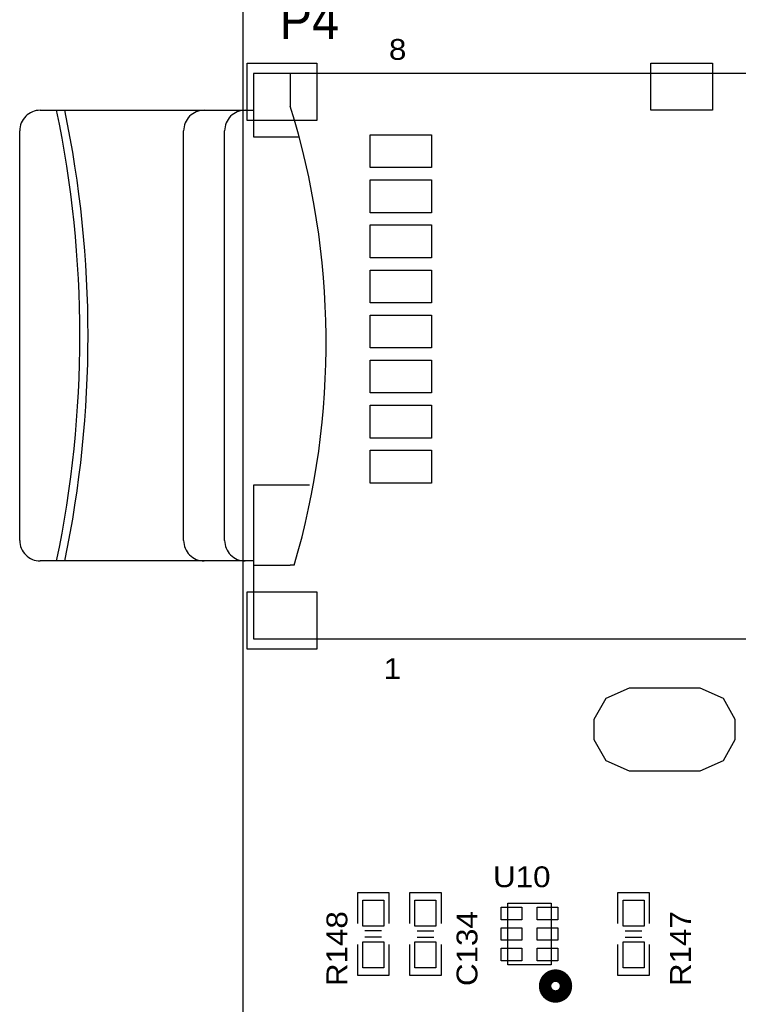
# Model space of a CAD drawing. Extents: x -14006 to 19506, y -9606 to 12409.
# Tile 8 of 22: x 3500 to 6261, y 2752 to 6537. Entities that reach past the tile are written whole.
import ezdxf

# ---------------------------------------------------------------- set-up
doc = ezdxf.new("R2010")
doc.units = 0
doc.layers.add('1', color=7, linetype='CONTINUOUS')

# ---------------------------------------------------------------- blocks, each defined once
blk = doc.blocks.new('FIGURE_SQUARE')
blk.add_lwpolyline([(-0.5, -0.5), (-0.5, 0.5), (0.5, 0.5), (0.5, -0.5)], close=True)
blk = doc.blocks.new('FIGURE_OBLONG')
blk.add_lwpolyline([(-0.5, -0.125), (-0.5, 0.125), (-0.416, 0.375), (-0.25, 0.5), (0.25, 0.5), (0.416, 0.375), (0.5, 0.125), (0.5, -0.125), (0.416, -0.375), (0.25, -0.5), (-0.25, -0.5), (-0.416, -0.375)], close=True)

msp = doc.modelspace()

# ---------------------------------------------------------------- linework, layer by layer
at = {"layer": '1'}
for points in [[(4358.6, 2122.64), (4358.6, 6722.64)], [(4613.4, 4747.84), (4397.64, 4747.84), (4397.64, 4157.28), (6838.6, 4157.28), (6838.6, 6330.52), (4397.64, 6330.52), (4397.64, 6086.4), (4573.24, 6086.4)], [(4539.4, 6330.52), (4539.4, 6204.52)], [(3578.76, 6188.8), (4400.8, 6188.8)], [(4208.68, 6188.8), (4400.8, 6188.8)], [(4366.16, 6188.8), (4400.8, 6188.8)], [(3500, 4535.24), (3500, 6110.04)], [(4129.92, 4535.24), (4129.92, 6110.04)], [(4287.4, 4535.24), (4287.4, 6110.04)], [(4400.8, 4456.48), (3578.76, 4456.48)], [(4400.8, 4456.48), (4208.68, 4456.48)], [(4400.8, 4456.48), (4366.16, 4456.48)], [(4400.8, 4440.76), (4539.4, 4440.76)], [(4555.12, 4440.76), (4539.4, 4440.76)], [(4798.6, 3062.64), (4798.6, 3182.64), (4918.6, 3182.64)], [(4918.6, 3182.64), (4918.6, 3062.64)], [(4998.6, 3062.64), (4998.6, 3182.64), (5118.6, 3182.64), (5118.6, 3062.64)], [(5798.6, 3062.64), (5798.6, 3182.64), (5918.6, 3182.64), (5918.6, 3062.64)], [(4890.6, 3034.64), (4826.6, 3034.64)], [(5026.6, 3034.64), (5090.6, 3034.64)], [(5826.6, 3034.64), (5890.6, 3034.64)], [(4890.6, 3010.64), (4826.6, 3010.64)], [(5026.6, 3010.64), (5090.6, 3010.64)], [(5826.6, 3010.64), (5890.6, 3010.64)], [(4918.6, 2982.64), (4918.6, 2862.64), (4798.6, 2862.64), (4798.6, 2982.64)], [(5118.6, 2982.64), (5118.6, 2862.64), (4998.6, 2862.64)], [(4998.6, 2862.64), (4998.6, 2982.64)], [(5918.6, 2982.64), (5918.6, 2862.64), (5798.6, 2862.64)], [(5798.6, 2862.64), (5798.6, 2982.64)]]:
    msp.add_lwpolyline(points, dxfattribs=at)
for points in [[(3578.76, 6188.8, 0.414214), (3500, 6110.04)], [(3641.76, 4456.48, 0.10321), (3641.76, 6188.8)], [(3673.24, 4456.48, 0.10321), (3673.24, 6188.8)], [(4208.68, 6188.8, 0.414214), (4129.92, 6110.04)], [(4366.16, 6188.8, 0.414214), (4287.4, 6110.04)], [(4555.1, 4440.77, 0.147413), (4539.38, 6204.51)], [(3500, 4535.24, 0.414214), (3578.76, 4456.48)], [(4129.92, 4535.24, 0.414214), (4208.68, 4456.48)], [(4287.4, 4535.24, 0.414214), (4366.16, 4456.48)]]:
    msp.add_lwpolyline(points, format="xyb", dxfattribs=at)
msp.add_lwpolyline([(5375.92, 2904.52), (5375.92, 3140.76), (5541.28, 3140.76), (5541.28, 2904.52)], close=True, dxfattribs=at)
at = {"layer": '1', "const_width": 48}
msp.add_lwpolyline([(5518.6, 2822.64, 1), (5598.6, 2822.64, 1)], format="xyb", close=True, dxfattribs=at)

# ---------------------------------------------------------------- block references
at = {"layer": '1'}
for name, p, xscale, yscale in [('FIGURE_SQUARE', (4507.88, 6259.64), 267.72, 220.48), ('FIGURE_SQUARE', (6043.32, 6279.32), 236.24, 181.12), ('FIGURE_SQUARE', (4964.6, 6031.32), 236.24, 126), ('FIGURE_SQUARE', (4964.6, 5858.08), 236.24, 126), ('FIGURE_SQUARE', (4964.6, 5684.84), 236.24, 126), ('FIGURE_SQUARE', (4964.6, 5511.6), 236.24, 126), ('FIGURE_SQUARE', (4964.6, 5338.4), 236.24, 126), ('FIGURE_SQUARE', (4964.6, 5165.16), 236.24, 126), ('FIGURE_SQUARE', (4964.6, 4991.92), 236.24, 126), ('FIGURE_SQUARE', (4964.6, 4818.72), 236.24, 126), ('FIGURE_SQUARE', (4507.88, 4228.16), 267.72, 220.48), ('FIGURE_OBLONG', (5977.4, 3808.64), 540, 320), ('FIGURE_SQUARE', (4858.6, 3102.64), 80, 100), ('FIGURE_SQUARE', (5058.6, 3102.64), 80, 100), ('FIGURE_SQUARE', (5858.6, 3102.64), 80, 100), ('FIGURE_SQUARE', (5389.48, 3101.36), 80, 48), ('FIGURE_SQUARE', (5527.72, 3101.36), 80, 48), ('FIGURE_SQUARE', (5389.48, 3022.64), 80, 48), ('FIGURE_SQUARE', (5527.72, 3022.64), 80, 48), ('FIGURE_SQUARE', (4858.6, 2942.64), 80, 100), ('FIGURE_SQUARE', (5058.6, 2942.64), 80, 100), ('FIGURE_SQUARE', (5858.6, 2942.64), 80, 100), ('FIGURE_SQUARE', (5389.48, 2943.92), 80, 48), ('FIGURE_SQUARE', (5527.72, 2943.92), 80, 48)]:
    msp.add_blockref(name, p, dxfattribs=dict(at, xscale=xscale, yscale=yscale))

# ---------------------------------------------------------------- texts
for s, height, width, p in [('P4', 150, 0.933333, (4498.6, 6462.64)), ('8', 80, 1.125, (4918.6, 6382.64)), ('1', 80, 1.125, (4898.6, 4002.64)), ('U10', 80, 1.125, (5318.6, 3202.64))]:
    msp.add_text(s, height=height, dxfattribs=dict(at, width=width)).set_placement(p)
at = {"layer": '1', "width": 1.125}
for s, p in [('R148', (4758.6, 2822.64)), ('C134', (5258.6, 2822.64)), ('R147', (6078.6, 2822.64))]:
    msp.add_text(s, height=80, rotation=90, dxfattribs=at).set_placement(p)

doc.saveas('drawing.dxf')
